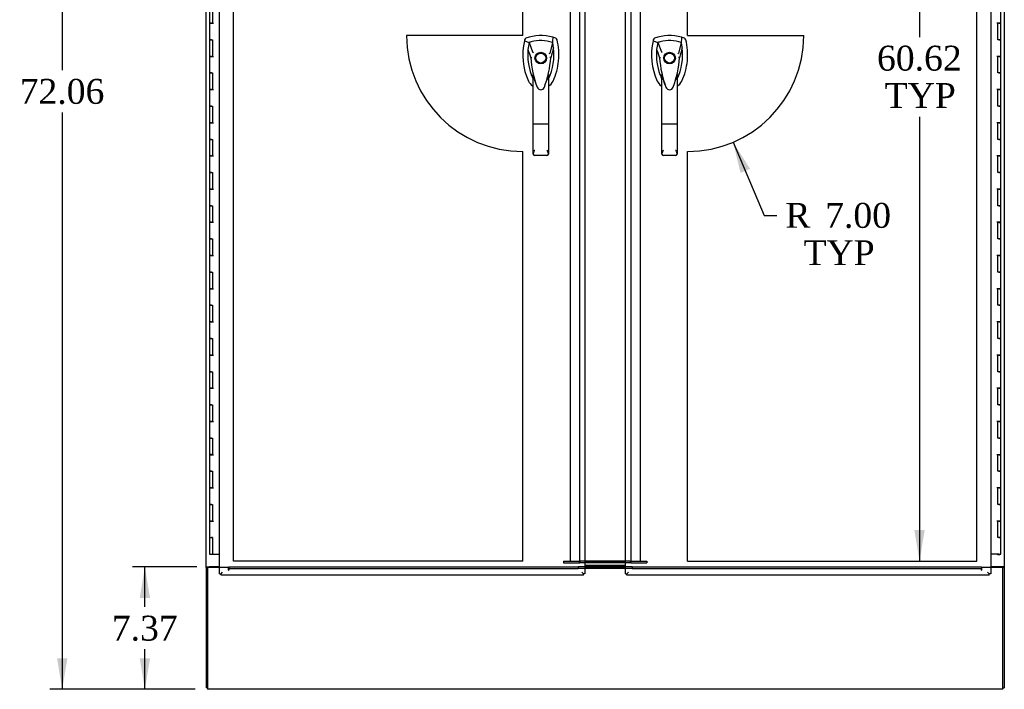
# Model space of a CAD drawing. Header units: inches. Extents: x 1 to 359, y -2 to 239.
# Tile 36 of 82: x 74 to 134, y 81 to 122. Entities that reach past the tile are written whole.
import ezdxf
from ezdxf.enums import TextEntityAlignment as Align
from ezdxf.lldxf.tags import DXFTag

# ---------------------------------------------------------------- set-up
doc = ezdxf.new("R2010")
doc.units = ezdxf.units.IN
doc.header["$MEASUREMENT"] = 0
for name, color, linetype in [('COM54746-60', 7, 'Continuous'), ('COM70098', 7, 'Continuous'), ('COM70739-9', 7, 'Continuous'), ('COM71195-6', 7, 'Continuous'), ('COM71196-6', 7, 'Continuous'), ('COM71299-1', 7, 'Continuous'), ('COM71300-1', 7, 'Continuous'), ('COM71301-1', 7, 'Continuous'), ('Default', 7, 'Continuous'), ('DV1_Default', 7, 'Continuous'), ('GSK87756', 7, 'Continuous'), ('HAN13068', 7, 'Continuous'), ('NTS86070', 7, 'Continuous')]:
    doc.layers.add(name, color=color, linetype=linetype)
doc.styles.add('SEACAD_Times_New_Roman', font='times.ttf')
tags = doc.linetypes.add('HIDDEN2', pattern=[0.1875, 0.125, -0.0625]).pattern_tags.tags
tags[6:7] = [DXFTag(74, 4), DXFTag(75, 0), DXFTag(340, '0'), DXFTag(46, 0.0), DXFTag(50, 0.0), DXFTag(44, 0.0), DXFTag(45, 0.0)]
tags[4:5] = [DXFTag(74, 4), DXFTag(75, 0), DXFTag(340, '0'), DXFTag(46, 0.0), DXFTag(50, 0.0), DXFTag(44, 0.0), DXFTag(45, 0.0)]
tags = doc.linetypes.add('PHANTOM2', pattern=[1.25, 0.625, -0.125, 0.125, -0.125, 0.125, -0.125]).pattern_tags.tags
tags[14:15] = [DXFTag(74, 4), DXFTag(75, 0), DXFTag(340, '0'), DXFTag(46, 0.0), DXFTag(50, 0.0), DXFTag(44, 0.0), DXFTag(45, 0.0)]
tags[12:13] = [DXFTag(74, 4), DXFTag(75, 0), DXFTag(340, '0'), DXFTag(46, 0.0), DXFTag(50, 0.0), DXFTag(44, 0.0), DXFTag(45, 0.0)]
tags[10:11] = [DXFTag(74, 4), DXFTag(75, 0), DXFTag(340, '0'), DXFTag(46, 0.0), DXFTag(50, 0.0), DXFTag(44, 0.0), DXFTag(45, 0.0)]
tags[8:9] = [DXFTag(74, 4), DXFTag(75, 0), DXFTag(340, '0'), DXFTag(46, 0.0), DXFTag(50, 0.0), DXFTag(44, 0.0), DXFTag(45, 0.0)]
tags[6:7] = [DXFTag(74, 4), DXFTag(75, 0), DXFTag(340, '0'), DXFTag(46, 0.0), DXFTag(50, 0.0), DXFTag(44, 0.0), DXFTag(45, 0.0)]
tags[4:5] = [DXFTag(74, 4), DXFTag(75, 0), DXFTag(340, '0'), DXFTag(46, 0.0), DXFTag(50, 0.0), DXFTag(44, 0.0), DXFTag(45, 0.0)]
doc.dimstyles.new('HAMMOND_(STH_-_300x200)', dxfattribs={"dimtxt": 1.5, "dimasz": 1.875, "dimexe": 0.75, "dimexo": 0.75, "dimgap": 0.375, "dimtad": 0, "dimtih": 1, "dimtoh": 1, "dimzin": 0, "dimdsep": 46, "dimtxsty": 'SEACAD_Times_New_Roman', "dimblk1": '_SE_FILLED', "dimblk2": '_SE_FILLED', "dimsah": 1, "dimcen": 0.75, "dimadec": 0, "dimazin": 0, "dimtfac": 0.8, "dimtofl": 0, "dimtmove": 0, "dimatfit": 3, "dimfxl": 1, "dimtolj": 1, "dimtzin": 0, "dimarcsym": 0})

# ---------------------------------------------------------------- blocks, each defined once
blk = doc.blocks.new('SE')
at = {"layer": 'COM54746-60', "color": 7, "linetype": 'Continuous'}
for p, q in [((85.796, 122.382), (85.796, 121.382)), ((85.981, 122.382), (85.981, 121.383)), ((133.436, 121.381), (133.436, 122.382)), ((85.913, 121.383), (85.796, 121.383)), ((85.796, 121.383), (85.796, 120.382)), ((85.796, 121.382), (86.03, 121.382)), ((85.913, 121.383), (85.981, 121.383)), ((133.436, 121.382), (133.202, 121.382)), ((133.319, 121.381), (133.252, 121.381)), ((133.252, 120.382), (133.252, 121.381)), ((133.319, 121.381), (133.436, 121.381)), ((133.436, 120.382), (133.436, 121.382)), ((85.913, 120.382), (85.796, 120.382)), ((85.796, 120.382), (85.913, 120.382)), ((85.796, 120.382), (85.796, 119.382)), ((85.913, 120.382), (85.981, 120.382)), ((85.981, 120.382), (85.981, 119.383)), ((133.319, 120.382), (133.252, 120.382)), ((133.319, 120.382), (133.436, 120.382)), ((133.436, 120.382), (133.319, 120.382)), ((133.436, 119.381), (133.436, 120.382)), ((85.913, 119.383), (85.796, 119.383)), ((85.796, 119.383), (85.796, 118.382)), ((85.796, 119.382), (86.03, 119.382)), ((85.913, 119.383), (85.981, 119.383)), ((133.436, 119.382), (133.202, 119.382)), ((133.319, 119.381), (133.252, 119.381)), ((133.252, 118.382), (133.252, 119.381)), ((133.319, 119.381), (133.436, 119.381)), ((133.436, 118.382), (133.436, 119.382)), ((85.913, 118.382), (85.796, 118.382)), ((85.796, 118.382), (85.913, 118.382)), ((85.796, 118.382), (85.796, 117.382)), ((85.913, 118.382), (85.981, 118.382)), ((85.981, 118.382), (85.981, 117.383)), ((133.319, 118.382), (133.252, 118.382)), ((133.319, 118.382), (133.436, 118.382)), ((133.436, 118.382), (133.319, 118.382)), ((133.436, 117.381), (133.436, 118.382)), ((85.913, 117.383), (85.796, 117.383)), ((85.796, 117.383), (85.796, 116.382)), ((85.796, 117.382), (86.03, 117.382)), ((85.913, 117.383), (85.981, 117.383)), ((133.436, 117.382), (133.202, 117.382)), ((133.319, 117.381), (133.252, 117.381)), ((133.252, 116.382), (133.252, 117.381)), ((133.319, 117.381), (133.436, 117.381)), ((133.436, 116.382), (133.436, 117.382)), ((85.913, 116.382), (85.796, 116.382)), ((85.796, 116.382), (85.913, 116.382)), ((85.796, 116.382), (85.796, 115.382)), ((85.913, 116.382), (85.981, 116.382)), ((85.981, 116.382), (85.981, 115.383)), ((133.319, 116.382), (133.252, 116.382)), ((133.319, 116.382), (133.436, 116.382)), ((133.436, 116.382), (133.319, 116.382)), ((133.436, 115.381), (133.436, 116.382)), ((85.913, 115.383), (85.796, 115.383)), ((85.796, 115.383), (85.796, 114.382)), ((85.796, 115.382), (86.03, 115.382)), ((85.913, 115.383), (85.981, 115.383)), ((133.436, 115.382), (133.202, 115.382)), ((133.319, 115.381), (133.252, 115.381)), ((133.252, 114.382), (133.252, 115.381)), ((133.319, 115.381), (133.436, 115.381)), ((133.436, 114.382), (133.436, 115.382)), ((85.913, 114.382), (85.796, 114.382)), ((85.796, 114.382), (85.913, 114.382)), ((85.796, 114.382), (85.796, 113.382)), ((85.913, 114.382), (85.981, 114.382)), ((85.981, 114.382), (85.981, 113.383)), ((133.319, 114.382), (133.252, 114.382)), ((133.319, 114.382), (133.436, 114.382)), ((133.436, 114.382), (133.319, 114.382)), ((133.436, 113.381), (133.436, 114.382)), ((85.913, 113.383), (85.796, 113.383)), ((85.796, 113.383), (85.796, 112.382)), ((85.796, 113.382), (86.03, 113.382)), ((85.913, 113.383), (85.981, 113.383)), ((133.436, 113.382), (133.202, 113.382)), ((133.319, 113.381), (133.252, 113.381)), ((133.252, 112.382), (133.252, 113.381)), ((133.319, 113.381), (133.436, 113.381)), ((133.436, 112.382), (133.436, 113.382)), ((85.913, 112.382), (85.796, 112.382)), ((85.796, 112.382), (85.913, 112.382)), ((85.796, 112.382), (85.796, 111.382)), ((85.913, 112.382), (85.981, 112.382)), ((85.981, 112.382), (85.981, 111.383)), ((133.319, 112.382), (133.252, 112.382)), ((133.319, 112.382), (133.436, 112.382)), ((133.436, 112.382), (133.319, 112.382)), ((133.436, 111.381), (133.436, 112.382)), ((85.913, 111.383), (85.796, 111.383)), ((85.796, 111.383), (85.796, 110.382)), ((85.796, 111.382), (86.03, 111.382)), ((85.913, 111.383), (85.981, 111.383)), ((133.436, 111.382), (133.202, 111.382)), ((133.319, 111.381), (133.252, 111.381)), ((133.252, 110.382), (133.252, 111.381)), ((133.319, 111.381), (133.436, 111.381)), ((133.436, 110.382), (133.436, 111.382)), ((85.913, 110.382), (85.796, 110.382)), ((85.796, 110.382), (85.913, 110.382)), ((85.796, 110.382), (85.796, 109.382)), ((85.913, 110.382), (85.981, 110.382)), ((85.981, 110.382), (85.981, 109.383)), ((133.319, 110.382), (133.252, 110.382)), ((133.319, 110.382), (133.436, 110.382)), ((133.436, 110.382), (133.319, 110.382)), ((133.436, 109.381), (133.436, 110.382)), ((85.913, 109.383), (85.796, 109.383)), ((85.796, 109.383), (85.796, 108.382)), ((85.796, 109.382), (86.03, 109.382)), ((85.913, 109.383), (85.981, 109.383)), ((133.436, 109.382), (133.202, 109.382)), ((133.319, 109.381), (133.252, 109.381)), ((133.252, 108.382), (133.252, 109.381)), ((133.319, 109.381), (133.436, 109.381)), ((133.436, 108.382), (133.436, 109.382)), ((85.913, 108.382), (85.796, 108.382)), ((85.796, 108.382), (85.913, 108.382)), ((85.796, 108.382), (85.796, 107.382)), ((85.913, 108.382), (85.981, 108.382)), ((85.981, 108.382), (85.981, 107.383)), ((133.319, 108.382), (133.252, 108.382)), ((133.319, 108.382), (133.436, 108.382)), ((133.436, 108.382), (133.319, 108.382)), ((133.436, 107.381), (133.436, 108.382)), ((85.913, 107.383), (85.796, 107.383)), ((85.796, 107.383), (85.796, 106.382)), ((85.796, 107.382), (86.03, 107.382)), ((85.913, 107.383), (85.981, 107.383)), ((133.436, 107.382), (133.202, 107.382)), ((133.319, 107.381), (133.252, 107.381)), ((133.252, 106.382), (133.252, 107.381)), ((133.319, 107.381), (133.436, 107.381)), ((133.436, 106.382), (133.436, 107.382)), ((85.913, 106.382), (85.796, 106.382)), ((85.796, 106.382), (85.913, 106.382)), ((85.796, 106.382), (85.796, 105.382)), ((85.913, 106.382), (85.981, 106.382)), ((85.981, 106.382), (85.981, 105.383)), ((133.319, 106.382), (133.252, 106.382)), ((133.319, 106.382), (133.436, 106.382)), ((133.436, 106.382), (133.319, 106.382)), ((133.436, 105.381), (133.436, 106.382)), ((85.913, 105.383), (85.796, 105.383)), ((85.796, 105.383), (85.796, 104.382)), ((85.796, 105.382), (86.03, 105.382)), ((85.913, 105.383), (85.981, 105.383)), ((133.436, 105.382), (133.202, 105.382)), ((133.319, 105.381), (133.252, 105.381)), ((133.252, 104.382), (133.252, 105.381)), ((133.319, 105.381), (133.436, 105.381)), ((133.436, 104.382), (133.436, 105.382)), ((85.913, 104.382), (85.796, 104.382)), ((85.796, 104.382), (85.913, 104.382)), ((85.796, 104.382), (85.796, 103.382)), ((85.913, 104.382), (85.981, 104.382)), ((85.981, 104.382), (85.981, 103.383)), ((133.319, 104.382), (133.252, 104.382)), ((133.319, 104.382), (133.436, 104.382)), ((133.436, 104.382), (133.319, 104.382)), ((133.436, 103.381), (133.436, 104.382)), ((85.913, 103.383), (85.796, 103.383)), ((85.796, 103.383), (85.796, 102.382)), ((85.796, 103.382), (86.03, 103.382)), ((85.913, 103.383), (85.981, 103.383)), ((133.436, 103.382), (133.202, 103.382)), ((133.319, 103.381), (133.252, 103.381)), ((133.252, 102.382), (133.252, 103.381)), ((133.319, 103.381), (133.436, 103.381)), ((133.436, 102.382), (133.436, 103.382)), ((85.913, 102.382), (85.796, 102.382)), ((85.796, 102.382), (85.913, 102.382)), ((85.796, 102.382), (85.796, 101.382)), ((85.913, 102.382), (85.981, 102.382)), ((85.981, 102.382), (85.981, 101.383)), ((133.319, 102.382), (133.252, 102.382)), ((133.319, 102.382), (133.436, 102.382)), ((133.436, 102.382), (133.319, 102.382)), ((133.436, 101.381), (133.436, 102.382)), ((85.913, 101.383), (85.796, 101.383)), ((85.796, 101.383), (85.796, 100.382)), ((85.796, 101.382), (86.03, 101.382)), ((85.913, 101.383), (85.981, 101.383)), ((133.436, 101.382), (133.202, 101.382)), ((133.319, 101.381), (133.252, 101.381)), ((133.252, 100.382), (133.252, 101.381)), ((133.319, 101.381), (133.436, 101.381)), ((133.436, 100.382), (133.436, 101.382)), ((85.913, 100.382), (85.796, 100.382)), ((85.796, 100.382), (85.913, 100.382)), ((85.796, 100.382), (85.796, 99.382)), ((85.913, 100.382), (85.981, 100.382)), ((85.981, 100.382), (85.981, 99.383)), ((133.319, 100.382), (133.252, 100.382)), ((133.319, 100.382), (133.436, 100.382)), ((133.436, 100.382), (133.319, 100.382)), ((133.436, 99.381), (133.436, 100.382)), ((85.913, 99.383), (85.796, 99.383)), ((85.796, 99.383), (85.796, 98.382)), ((85.796, 99.382), (86.03, 99.382)), ((85.913, 99.383), (85.981, 99.383)), ((133.436, 99.382), (133.202, 99.382)), ((133.319, 99.381), (133.252, 99.381)), ((133.252, 98.382), (133.252, 99.381)), ((133.319, 99.381), (133.436, 99.381)), ((133.436, 98.382), (133.436, 99.382)), ((85.913, 98.382), (85.796, 98.382)), ((85.796, 98.382), (85.913, 98.382)), ((85.796, 98.382), (85.796, 97.382)), ((85.913, 98.382), (85.981, 98.382)), ((85.981, 98.382), (85.981, 97.383)), ((133.319, 98.382), (133.252, 98.382)), ((133.319, 98.382), (133.436, 98.382)), ((133.436, 98.382), (133.319, 98.382)), ((133.436, 97.381), (133.436, 98.382)), ((85.913, 97.383), (85.796, 97.383)), ((85.796, 97.383), (85.796, 96.382)), ((85.796, 97.382), (86.03, 97.382)), ((85.913, 97.383), (85.981, 97.383)), ((133.436, 97.382), (133.202, 97.382)), ((133.319, 97.381), (133.252, 97.381)), ((133.252, 96.382), (133.252, 97.381)), ((133.319, 97.381), (133.436, 97.381)), ((133.436, 96.382), (133.436, 97.382)), ((85.913, 96.382), (85.796, 96.382)), ((85.796, 96.382), (85.913, 96.382)), ((85.796, 96.382), (85.796, 95.382)), ((85.913, 96.382), (85.981, 96.382)), ((85.981, 96.382), (85.981, 95.383)), ((133.319, 96.382), (133.252, 96.382)), ((133.319, 96.382), (133.436, 96.382)), ((133.436, 96.382), (133.319, 96.382)), ((133.436, 95.381), (133.436, 96.382)), ((85.913, 95.383), (85.796, 95.383)), ((85.796, 95.383), (85.796, 94.382)), ((85.796, 95.382), (86.03, 95.382)), ((85.913, 95.383), (85.981, 95.383)), ((133.436, 95.382), (133.202, 95.382)), ((133.319, 95.381), (133.252, 95.381)), ((133.252, 94.382), (133.252, 95.381)), ((133.319, 95.381), (133.436, 95.381)), ((133.436, 94.382), (133.436, 95.382)), ((85.913, 94.382), (85.796, 94.382)), ((85.796, 94.382), (85.913, 94.382)), ((85.796, 94.382), (85.796, 93.382)), ((85.913, 94.382), (85.981, 94.382)), ((85.981, 94.382), (85.981, 93.383)), ((133.319, 94.382), (133.252, 94.382)), ((133.319, 94.382), (133.436, 94.382)), ((133.436, 94.382), (133.319, 94.382)), ((133.436, 93.381), (133.436, 94.382)), ((85.913, 93.383), (85.796, 93.383)), ((85.796, 93.383), (85.796, 92.382)), ((85.796, 93.382), (86.03, 93.382)), ((85.913, 93.383), (85.981, 93.383)), ((133.436, 93.382), (133.202, 93.382)), ((133.319, 93.381), (133.252, 93.381)), ((133.252, 92.382), (133.252, 93.381)), ((133.319, 93.381), (133.436, 93.381)), ((133.436, 92.382), (133.436, 93.382)), ((85.913, 92.382), (85.796, 92.382)), ((85.796, 92.382), (85.913, 92.382)), ((85.796, 92.382), (85.796, 91.382)), ((85.913, 92.382), (85.981, 92.382)), ((85.981, 92.382), (85.981, 91.383)), ((133.319, 92.382), (133.252, 92.382)), ((133.319, 92.382), (133.436, 92.382)), ((133.436, 92.382), (133.319, 92.382)), ((133.436, 91.381), (133.436, 92.382)), ((85.913, 91.383), (85.796, 91.383)), ((85.796, 91.383), (85.796, 90.382)), ((85.796, 91.382), (86.03, 91.382)), ((85.913, 91.383), (85.981, 91.383)), ((133.436, 91.382), (133.202, 91.382)), ((133.252, 90.382), (133.252, 91.381)), ((133.319, 91.381), (133.252, 91.381)), ((133.319, 91.381), (133.436, 91.381)), ((133.436, 90.382), (133.436, 91.382)), ((85.796, 90.382), (85.913, 90.382)), ((85.796, 90.382), (85.981, 90.382)), ((85.796, 90.382), (85.796, 89.382)), ((85.863, 90.382), (85.863, 90.382)), ((85.981, 90.382), (85.913, 90.382)), ((85.963, 90.382), (85.963, 90.382)), ((85.981, 90.382), (85.981, 89.382)), ((133.319, 90.382), (133.252, 90.382)), ((133.319, 90.382), (133.436, 90.382)), ((133.436, 90.382), (133.319, 90.382)), ((133.436, 89.382), (133.436, 90.382)), ((85.796, 89.382), (85.981, 89.382)), ((85.981, 89.382), (86.398, 89.382)), ((133.319, 89.382), (132.834, 89.382)), ((133.257, 89.347), (133.257, 89.373)), ((133.257, 89.373), (133.307, 89.373)), ((133.307, 89.347), (133.257, 89.347)), ((133.269, 89.382), (133.269, 89.373)), ((133.332, 89.373), (133.307, 89.373)), ((133.332, 89.347), (133.307, 89.347)), ((133.319, 89.382), (133.436, 89.382)), ((133.332, 89.373), (133.382, 89.373)), ((133.382, 89.347), (133.332, 89.347)), ((133.369, 89.373), (133.369, 89.382)), ((133.382, 89.373), (133.382, 89.347))]:
    blk.add_line(p, q, dxfattribs=at)
at = {"layer": 'COM70098', "color": 7, "linetype": 'HIDDEN2'}
for p, q in [((107.116, 88.963), (108.079, 88.963)), ((107.116, 88.963), (107.116, 88.868)), ((108.079, 88.868), (108.079, 88.963)), ((108.079, 88.963), (108.139, 88.963)), ((108.398, 88.963), (108.139, 88.963)), ((111.093, 88.963), (110.834, 88.963)), ((111.093, 88.963), (111.153, 88.963)), ((111.153, 88.963), (112.116, 88.963)), ((111.153, 88.868), (111.153, 88.963)), ((112.116, 88.963), (112.116, 88.868)), ((107.116, 88.868), (108.079, 88.868)), ((108.139, 88.868), (108.079, 88.868)), ((108.398, 88.868), (108.139, 88.868)), ((111.093, 88.868), (110.834, 88.868)), ((111.153, 88.868), (111.093, 88.868)), ((111.153, 88.868), (112.116, 88.868))]:
    blk.add_line(p, q, dxfattribs=at)
at = {"layer": 'COM70098', "color": 7, "linetype": 'Continuous'}
for p, q in [((110.834, 88.963), (108.398, 88.963)), ((110.834, 88.868), (108.398, 88.868)), ((108.398, 88.713), (110.834, 88.713)), ((108.398, 88.618), (110.834, 88.618))]:
    blk.add_line(p, q, dxfattribs=at)
at = {"layer": 'COM70739-9', "color": 7, "linetype": 'HIDDEN2'}
for p, q in [((107.512, 149.583), (107.512, 88.963)), ((108.079, 149.583), (108.079, 88.963)), ((111.153, 149.583), (111.153, 88.963)), ((111.72, 149.583), (111.72, 88.963)), ((107.697, 88.963), (108.079, 88.963)), ((111.153, 88.963), (111.535, 88.963))]:
    blk.add_line(p, q, dxfattribs=at)
at = {"layer": 'COM71195-6', "color": 7, "linetype": 'Continuous'}
for p, q in [((86.398, 88.211), (86.398, 150.553)), ((108.398, 150.553), (108.398, 88.211)), ((86.398, 88.211), (86.493, 88.211)), ((86.493, 88.211), (86.588, 88.306)), ((86.493, 88.211), (86.588, 88.306)), ((86.493, 88.116), (86.493, 88.211)), ((108.303, 88.116), (86.493, 88.116)), ((108.303, 88.211), (108.208, 88.306)), ((108.303, 88.211), (108.208, 88.306)), ((108.303, 88.116), (108.303, 88.211)), ((108.398, 88.211), (108.303, 88.211))]:
    blk.add_line(p, q, dxfattribs=at)
at = {"layer": 'COM71196-6', "color": 7, "linetype": 'Continuous'}
for p, q in [((110.834, 88.211), (110.834, 150.553)), ((132.834, 150.553), (132.834, 88.211)), ((110.834, 88.211), (110.929, 88.211)), ((110.929, 88.211), (111.024, 88.306)), ((110.929, 88.211), (111.024, 88.306)), ((110.929, 88.116), (110.929, 88.211)), ((132.739, 88.116), (110.929, 88.116)), ((132.739, 88.211), (132.644, 88.306)), ((132.739, 88.211), (132.644, 88.306)), ((132.739, 88.116), (132.739, 88.211)), ((132.834, 88.211), (132.739, 88.211))]:
    blk.add_line(p, q, dxfattribs=at)
at = {"layer": 'COM71299-1', "color": 7, "linetype": 'Continuous'}
for p, q in [((85.681, 88.588), (85.681, 81.433)), ((86.398, 88.588), (85.681, 88.588)), ((110.834, 88.614), (108.398, 88.614)), ((110.834, 88.521), (108.398, 88.521)), ((133.551, 88.588), (132.834, 88.588)), ((133.551, 81.433), (133.551, 88.588)), ((85.681, 81.433), (85.681, 81.243)), ((133.551, 81.243), (85.681, 81.243)), ((133.551, 81.243), (133.551, 81.433))]:
    blk.add_line(p, q, dxfattribs=at)
at = {"layer": 'COM71299-1', "color": 7, "linetype": 'HIDDEN2'}
for p, q in [((86.931, 88.588), (86.398, 88.588)), ((86.931, 88.428), (86.931, 88.588)), ((86.961, 88.618), (86.961, 88.523)), ((86.961, 88.618), (107.999, 88.618)), ((86.961, 88.523), (107.999, 88.523)), ((86.961, 88.523), (86.961, 88.428)), ((107.999, 88.618), (107.999, 88.523)), ((108.398, 88.614), (107.999, 88.614)), ((107.999, 88.521), (107.999, 88.523)), ((108.398, 88.521), (107.999, 88.521)), ((111.233, 88.614), (110.834, 88.614)), ((111.233, 88.521), (110.834, 88.521)), ((111.233, 88.618), (111.233, 88.523)), ((111.233, 88.618), (132.271, 88.618)), ((111.233, 88.523), (132.271, 88.523)), ((111.233, 88.523), (111.233, 88.521)), ((132.271, 88.618), (132.271, 88.523)), ((132.271, 88.428), (132.271, 88.523)), ((132.301, 88.428), (132.301, 88.588)), ((132.834, 88.588), (132.301, 88.588))]:
    blk.add_line(p, q, dxfattribs=at)
for centre in [(86.946, 88.428), (132.286, 88.428)]:
    blk.add_arc(centre, 0.015, 180, 0, dxfattribs=at)
at = {"layer": 'COM71300-1', "color": 7, "linetype": 'Continuous'}
for p, q in [((85.586, 88.615), (85.586, 149.93)), ((85.586, 88.585), (85.586, 88.615)), ((85.586, 88.615), (85.776, 88.615)), ((85.586, 88.585), (85.586, 81.335)), ((85.681, 88.585), (85.586, 88.585)), ((85.681, 88.588), (85.681, 88.615)), ((86.398, 88.615), (85.776, 88.615)), ((85.681, 81.335), (85.586, 81.335))]:
    blk.add_line(p, q, dxfattribs=at)
at = {"layer": 'COM71301-1', "color": 7, "linetype": 'Continuous'}
for p, q in [((133.646, 149.928), (133.646, 88.618)), ((133.456, 88.618), (132.834, 88.618)), ((133.646, 88.618), (133.456, 88.618)), ((133.551, 88.618), (133.551, 88.588)), ((133.551, 88.588), (133.646, 88.588)), ((133.646, 88.618), (133.646, 88.588)), ((133.646, 88.588), (133.646, 81.338)), ((133.551, 81.338), (133.646, 81.338))]:
    blk.add_line(p, q, dxfattribs=at)
at = {"layer": 'DV1_Default', "color": 7, "linetype": 'PHANTOM2'}
for p, q in [((87.231, 88.963), (87.231, 149.583)), ((104.652, 120.632), (104.652, 149.583)), ((114.581, 120.632), (114.581, 149.583)), ((132.002, 88.963), (132.002, 149.583)), ((104.652, 120.632), (97.652, 120.632)), ((114.581, 120.632), (121.581, 120.632)), ((104.652, 88.963), (104.652, 113.652)), ((114.581, 88.963), (114.581, 113.652)), ((104.652, 88.963), (87.231, 88.963)), ((114.581, 88.963), (132.002, 88.963))]:
    blk.add_line(p, q, dxfattribs=at)
for centre, start, end in [((104.652, 120.652), 180.16574, 270), ((114.581, 120.652), 270, 359.83426)]:
    blk.add_arc(centre, 7, start, end, dxfattribs=at)
at = {"layer": 'GSK87756', "color": 7, "linetype": 'Continuous'}
for p, q in [((110.834, 88.884), (108.398, 88.884)), ((110.834, 88.696), (108.398, 88.696))]:
    blk.add_line(p, q, dxfattribs=at)
at = {"layer": 'HAN13068', "color": 7, "linetype": 'Continuous'}
for p, q in [((104.765, 120.384), (104.751, 120.325)), ((106.64, 120.471), (106.46, 120.53)), ((112.515, 120.384), (112.501, 120.325)), ((114.39, 120.471), (114.21, 120.53)), ((104.751, 120.325), (105.034, 120.22)), ((105.034, 120.22), (105.25, 119.648)), ((106.449, 120.22), (106.285, 119.564)), ((112.501, 120.325), (112.784, 120.22)), ((112.784, 120.22), (113, 119.648)), ((114.199, 120.22), (114.035, 119.564)), ((105.136, 119.299), (105.136, 119.298)), ((105.25, 119.648), (105.295, 119.614)), ((106.347, 119.302), (106.347, 119.303)), ((112.886, 119.299), (112.886, 119.298)), ((113, 119.648), (113.045, 119.614)), ((114.097, 119.302), (114.097, 119.303)), ((105.286, 115.305), (105.286, 118.283)), ((106.196, 118.282), (106.196, 115.305)), ((106.196, 118.002), (106.221, 118.049)), ((113.036, 115.305), (113.036, 118.283)), ((113.946, 118.282), (113.946, 115.305)), ((113.946, 118.002), (113.971, 118.049)), ((105.48, 117.642), (105.484, 117.634)), ((113.23, 117.642), (113.234, 117.634)), ((105.286, 113.497), (105.286, 115.305)), ((106.106, 115.299), (105.376, 115.299)), ((106.196, 115.305), (106.196, 113.497)), ((113.036, 113.497), (113.036, 115.305)), ((113.856, 115.299), (113.126, 115.299)), ((113.946, 115.305), (113.946, 113.497)), ((106.106, 113.407), (105.376, 113.407)), ((113.856, 113.407), (113.126, 113.407))]:
    blk.add_line(p, q, dxfattribs=at)
for centre, radius in [((105.741, 119.282), 0.35), ((105.741, 119.282), 0.3), ((113.491, 119.282), 0.35), ((113.491, 119.282), 0.3)]:
    blk.add_circle(centre, radius, dxfattribs=at)
for centre, radius, start, end in [((105.741, 118.047), 2.585, 73.85893, 110.34924), ((113.491, 118.047), 2.585, 73.85893, 110.34924), ((108.373, 119.472), 3.721, 166.75318, 205.10266), ((108.373, 119.472), 3.421, 174.70184, 200.20775), ((108.373, 119.472), 3.421, 167.3846, 174.70184), ((105.741, 118.047), 2.285, 106.83853, 108.03431), ((105.741, 118.047), 2.285, 104.45028, 106.83853), ((105.741, 118.047), 2.285, 71.96569, 104.45028), ((103.11, 119.472), 3.421, 334.89734, 7.2824), ((103.11, 119.472), 3.421, 10.11379, 12.6154), ((103.11, 119.472), 3.421, 8.519, 10.11379), ((103.11, 119.472), 3.421, 7.2824, 8.519), ((116.123, 119.472), 3.721, 166.75318, 205.10266), ((116.123, 119.472), 3.421, 174.70184, 200.20775), ((116.123, 119.472), 3.421, 167.3846, 174.70184), ((113.491, 118.047), 2.285, 106.83853, 108.03431), ((113.491, 118.047), 2.285, 104.45028, 106.83853), ((113.491, 118.047), 2.285, 71.96569, 104.45028), ((110.86, 119.472), 3.421, 334.89734, 7.2824), ((110.86, 119.472), 3.421, 10.11379, 12.6154), ((110.86, 119.472), 3.421, 8.519, 10.11379), ((110.86, 119.472), 3.421, 7.2824, 8.519), ((105.225, 117.951), 1.35, 91.23359, 93.76963), ((111.984, 119.868), 6.872, 184.75423, 199.9908), ((99.304, 119.898), 7.068, 340.3478, 355.1696), ((119.105, 92.855), 29.627, 115.64179, 115.75394), ((106.282, 118.514), 0.791, 85.30773, 89.6394), ((112.975, 117.951), 1.35, 91.23359, 93.76963), ((119.734, 119.868), 6.872, 184.75423, 199.9908), ((107.054, 119.898), 7.068, 340.3478, 355.1696), ((126.855, 92.855), 29.627, 115.64179, 115.75394), ((114.032, 118.514), 0.791, 85.30773, 89.6394), ((108.373, 119.472), 3.421, 200.20775, 205.10266), ((105.682, 118.212), 0.45, 205.10266, 208.42246), ((103.757, 117.677), 1.646, 10.27719, 21.64676), ((105.801, 118.212), 0.45, 331.57754, 334.89734), ((116.123, 119.472), 3.421, 200.20775, 205.10266), ((113.432, 118.212), 0.45, 205.10266, 208.42246), ((111.507, 117.677), 1.646, 10.27719, 21.64676), ((113.551, 118.212), 0.45, 331.57754, 334.89734), ((105.682, 118.212), 0.75, 233.47883, 238.15135), ((105.743, 117.608), 0.234, 202.28022, 338.21669), ((105.801, 118.212), 0.75, 301.84865, 334.89734), ((113.432, 118.212), 0.75, 233.47883, 238.15135), ((113.493, 117.608), 0.234, 202.28022, 338.21669), ((113.551, 118.212), 0.75, 301.84865, 334.89734), ((105.377, 113.497), 0.0903, 180.00172, 181.11543), ((105.376, 113.497), 0.09, 181.11716, 270), ((106.106, 113.497), 0.09, 270, 358.88284), ((106.106, 113.497), 0.0903, 358.88457, 359.99828), ((113.127, 113.497), 0.0903, 180.00172, 181.11543), ((113.126, 113.497), 0.09, 181.11716, 270), ((113.856, 113.497), 0.09, 270, 358.88284), ((113.856, 113.497), 0.0903, 358.88457, 359.99828)]:
    blk.add_arc(centre, radius, start, end, dxfattribs=at)
for points in [[(104.843, 120.471), (104.805, 120.457), (104.775, 120.423), (104.765, 120.384)], [(106.46, 120.53), (106.456, 120.427), (106.452, 120.323), (106.449, 120.22)], [(106.718, 120.384), (106.708, 120.423), (106.678, 120.457), (106.64, 120.471)], [(112.593, 120.471), (112.555, 120.457), (112.525, 120.423), (112.515, 120.384)], [(114.21, 120.53), (114.206, 120.427), (114.202, 120.323), (114.199, 120.22)], [(114.468, 120.384), (114.458, 120.423), (114.428, 120.457), (114.39, 120.471)], [(104.966, 119.788), (105.023, 119.625), (105.079, 119.462), (105.136, 119.299)], [(106.504, 119.906), (106.451, 119.705), (106.399, 119.504), (106.347, 119.303)], [(112.716, 119.788), (112.773, 119.625), (112.829, 119.462), (112.886, 119.299)], [(114.254, 119.906), (114.201, 119.705), (114.149, 119.504), (114.097, 119.303)], [(105.003, 117.894), (105.056, 117.782), (105.136, 117.683), (105.236, 117.609)], [(112.753, 117.894), (112.806, 117.782), (112.886, 117.683), (112.986, 117.609)]]:
    blk.add_open_spline(points, degree=3, dxfattribs=at)
for points, knots in [([(106.48, 117.894), (106.66, 118.279), (106.774, 118.695), (106.855, 119.542), (106.822, 119.972), (106.718, 120.384)], [0, 0, 0, 0, 0.5, 0.5, 1, 1, 1, 1]), ([(114.23, 117.894), (114.41, 118.279), (114.524, 118.695), (114.605, 119.542), (114.572, 119.972), (114.468, 120.384)], [0, 0, 0, 0, 0.5, 0.5, 1, 1, 1, 1]), ([(105.481, 117.642), (105.466, 117.683), (105.451, 117.725), (105.416, 117.835), (105.396, 117.903), (105.376, 117.971)], [0.770336, 0.770336, 0.770336, 0.770336, 0.8588735, 0.8588735, 1, 1, 1, 1]), ([(106.106, 117.97), (106.123, 118.027), (106.139, 118.084), (106.162, 118.17), (106.17, 118.198), (106.181, 118.239), (106.185, 118.253), (106.19, 118.271), (106.192, 118.276), (106.195, 118.284), (106.196, 118.285), (106.196, 118.282)], [0, 0, 0, 0, 0.5, 0.5, 0.75, 0.75, 0.875, 0.875, 0.9375, 0.9375, 1, 1, 1, 1]), ([(113.231, 117.642), (113.216, 117.683), (113.201, 117.725), (113.166, 117.835), (113.146, 117.903), (113.126, 117.971)], [0.770336, 0.770336, 0.770336, 0.770336, 0.8588735, 0.8588735, 1, 1, 1, 1]), ([(113.856, 117.97), (113.873, 118.027), (113.889, 118.084), (113.912, 118.17), (113.92, 118.198), (113.931, 118.239), (113.935, 118.253), (113.94, 118.271), (113.942, 118.276), (113.945, 118.284), (113.946, 118.285), (113.946, 118.282)], [0, 0, 0, 0, 0.5, 0.5, 0.75, 0.75, 0.875, 0.875, 0.9375, 0.9375, 1, 1, 1, 1]), ([(105.376, 115.299), (105.37, 115.299), (105.365, 115.299), (105.353, 115.299), (105.347, 115.299), (105.336, 115.3), (105.331, 115.3), (105.322, 115.3), (105.317, 115.301), (105.304, 115.301), (105.298, 115.302), (105.291, 115.303), (105.289, 115.303), (105.287, 115.304), (105.286, 115.305), (105.286, 115.305)], [0, 0, 0, 0, 0.125, 0.125, 0.25, 0.25, 0.375, 0.375, 0.5, 0.5, 0.75, 0.75, 0.875, 0.875, 1, 1, 1, 1]), ([(106.196, 115.305), (106.196, 115.305), (106.196, 115.304), (106.194, 115.303), (106.192, 115.303), (106.185, 115.302), (106.178, 115.301), (106.166, 115.301), (106.161, 115.3), (106.152, 115.3), (106.146, 115.3), (106.135, 115.299), (106.13, 115.299), (106.118, 115.299), (106.112, 115.299), (106.106, 115.299)], [0, 0, 0, 0, 0.125, 0.125, 0.25, 0.25, 0.5, 0.5, 0.625, 0.625, 0.75, 0.75, 0.875, 0.875, 1, 1, 1, 1]), ([(113.126, 115.299), (113.12, 115.299), (113.115, 115.299), (113.103, 115.299), (113.097, 115.299), (113.086, 115.3), (113.081, 115.3), (113.072, 115.3), (113.067, 115.301), (113.054, 115.301), (113.048, 115.302), (113.041, 115.303), (113.039, 115.303), (113.037, 115.304), (113.036, 115.305), (113.036, 115.305)], [0, 0, 0, 0, 0.125, 0.125, 0.25, 0.25, 0.375, 0.375, 0.5, 0.5, 0.75, 0.75, 0.875, 0.875, 1, 1, 1, 1]), ([(113.946, 115.305), (113.946, 115.305), (113.946, 115.304), (113.944, 115.303), (113.942, 115.303), (113.935, 115.302), (113.928, 115.301), (113.916, 115.301), (113.911, 115.3), (113.902, 115.3), (113.896, 115.3), (113.885, 115.299), (113.88, 115.299), (113.868, 115.299), (113.862, 115.299), (113.856, 115.299)], [0, 0, 0, 0, 0.125, 0.125, 0.25, 0.25, 0.5, 0.5, 0.625, 0.625, 0.75, 0.75, 0.875, 0.875, 1, 1, 1, 1]), ([(105.286, 113.495), (105.287, 113.511), (105.291, 113.528), (105.299, 113.556), (105.303, 113.565), (105.31, 113.585), (105.314, 113.595), (105.327, 113.625), (105.336, 113.647), (105.351, 113.68), (105.356, 113.692), (105.366, 113.715), (105.371, 113.726), (105.376, 113.738)], [0, 0, 0, 0, 0.25, 0.25, 0.375, 0.375, 0.5, 0.5, 0.75, 0.75, 0.875, 0.875, 1, 1, 1, 1]), ([(106.106, 113.738), (106.112, 113.726), (106.117, 113.715), (106.127, 113.692), (106.132, 113.68), (106.147, 113.647), (106.156, 113.625), (106.169, 113.595), (106.173, 113.585), (106.18, 113.565), (106.184, 113.556), (106.192, 113.528), (106.196, 113.511), (106.196, 113.495)], [0, 0, 0, 0, 0.125, 0.125, 0.25, 0.25, 0.5, 0.5, 0.625, 0.625, 0.75, 0.75, 1, 1, 1, 1]), ([(113.036, 113.495), (113.037, 113.511), (113.041, 113.528), (113.049, 113.556), (113.053, 113.565), (113.06, 113.585), (113.064, 113.595), (113.077, 113.625), (113.086, 113.647), (113.101, 113.68), (113.106, 113.692), (113.116, 113.715), (113.121, 113.726), (113.126, 113.738)], [0, 0, 0, 0, 0.25, 0.25, 0.375, 0.375, 0.5, 0.5, 0.75, 0.75, 0.875, 0.875, 1, 1, 1, 1]), ([(113.856, 113.738), (113.862, 113.726), (113.867, 113.715), (113.877, 113.692), (113.882, 113.68), (113.897, 113.647), (113.906, 113.625), (113.919, 113.595), (113.923, 113.585), (113.93, 113.565), (113.934, 113.556), (113.942, 113.528), (113.946, 113.511), (113.946, 113.495)], [0, 0, 0, 0, 0.125, 0.125, 0.25, 0.25, 0.5, 0.5, 0.625, 0.625, 0.75, 0.75, 1, 1, 1, 1])]:
    blk.add_open_spline(points, degree=3, knots=knots, dxfattribs=at)
at = {"layer": 'NTS86070', "color": 7, "linetype": 'Continuous'}
for p, q in [((109.056, 88.618), (109.056, 88.614)), ((109.123, 88.618), (109.123, 88.614)), ((109.799, 88.618), (109.799, 88.614)), ((109.866, 88.614), (109.866, 88.618))]:
    blk.add_line(p, q, dxfattribs=at)
blk = doc.blocks.new('DMBLK20')
at = {"layer": 'Default', "linetype": 'Continuous', "transparency": 16777216}
for points in [[(76.615, 151.428), (77.24, 151.428), (76.927, 153.303)], [(76.615, 83.118), (76.927, 81.243), (77.24, 83.118)]]:
    blk.add_hatch(color=7, dxfattribs=at).paths.add_polyline_path(points)
at = {"layer": 'Default', "color": 7, "linetype": 'Continuous', "transparency": 16777216}
for p, q in [((84.931, 153.303), (76.177, 153.303)), ((76.927, 153.303), (76.927, 118.548)), ((76.927, 115.998), (76.927, 81.243)), ((84.931, 81.243), (76.177, 81.243))]:
    blk.add_line(p, q, dxfattribs=at)
at = {"layer": 'Default', "color": 7, "linetype": 'Continuous', "transparency": 16777216, "style": 'SEACAD_Times_New_Roman'}
blk.add_text('72.06', height=1.5, dxfattribs=at).set_placement((74.368, 118.023), align=Align.TOP_LEFT)
blk = doc.blocks.new('_SE_FILLED')
at = {"color": 0}
blk.add_line((0, 0), (-1, 0), dxfattribs=at)
blk.add_solid([(0, 0), (-1, -0.1665), (-1, 0.1665), (0, 0)], dxfattribs=at)
blk = doc.blocks.new('DMBLK24')
at = {"layer": 'Default', "linetype": 'Continuous', "transparency": 16777216}
for points in [[(81.592, 86.74), (82.217, 86.74), (81.905, 88.615)], [(81.592, 83.118), (81.905, 81.243), (82.217, 83.118)]]:
    blk.add_hatch(color=7, dxfattribs=at).paths.add_polyline_path(points)
at = {"layer": 'Default', "color": 7, "linetype": 'Continuous', "transparency": 16777216}
for p, q in [((85.026, 88.615), (81.155, 88.615)), ((81.905, 86.204), (81.905, 88.615)), ((81.905, 81.243), (81.905, 83.654)), ((84.931, 81.243), (81.155, 81.243))]:
    blk.add_line(p, q, dxfattribs=at)
at = {"layer": 'Default', "color": 7, "linetype": 'Continuous', "transparency": 16777216, "style": 'SEACAD_Times_New_Roman'}
blk.add_text('7.37', height=1.5, dxfattribs=at).set_placement((79.914, 85.679), align=Align.TOP_LEFT)
blk = doc.blocks.new('DMBLK29')
at = {"layer": 'Default', "linetype": 'Continuous', "transparency": 16777216}
for points in [[(128.855, 147.708), (128.542, 149.583), (128.23, 147.708)], [(128.855, 90.838), (128.23, 90.838), (128.542, 88.963)]]:
    blk.add_hatch(color=7, dxfattribs=at).paths.add_polyline_path(points)
at = {"layer": 'Default', "color": 7, "linetype": 'Continuous', "transparency": 16777216}
for p, q in [((128.542, 149.583), (128.542, 120.548)), ((128.542, 115.748), (128.542, 88.963))]:
    blk.add_line(p, q, dxfattribs=at)
at = {"layer": 'Default', "color": 7, "linetype": 'Continuous', "transparency": 16777216, "style": 'SEACAD_Times_New_Roman'}
for s, p in [('60.62', (125.983, 120.023)), ('TYP', (126.445, 117.773))]:
    blk.add_text(s, height=1.5, dxfattribs=at).set_placement(p, align=Align.TOP_LEFT)
blk = doc.blocks.new('DMBLK30')
at = {"layer": 'Default', "linetype": 'Continuous', "transparency": 16777216}
for points in [[(116.456, 137.574), (114.581, 137.262), (116.456, 136.949)], [(130.127, 137.574), (130.127, 136.949), (132.002, 137.262)]]:
    blk.add_hatch(color=7, dxfattribs=at).paths.add_polyline_path(points)
at = {"layer": 'Default', "color": 7, "linetype": 'Continuous', "transparency": 16777216}
for p, q in [((114.581, 137.262), (120.207, 137.262)), ((126.376, 137.262), (132.002, 137.262))]:
    blk.add_line(p, q, dxfattribs=at)
at = {"layer": 'Default', "color": 7, "linetype": 'Continuous', "transparency": 16777216, "style": 'SEACAD_Times_New_Roman'}
for s, p in [('17.42', (120.732, 138.012)), ('TYP', (121.194, 135.762))]:
    blk.add_text(s, height=1.5, dxfattribs=at).set_placement(p, align=Align.TOP_LEFT)
blk = doc.blocks.new('DMBLK31')
at = {"layer": 'Default', "linetype": 'Continuous', "transparency": 16777216}
blk.add_hatch(color=7, dxfattribs=at).paths.add_polyline_path([(118.34, 112.606), (117.319, 114.21), (117.765, 112.362)])
at = {"layer": 'Default', "color": 7, "linetype": 'Continuous', "transparency": 16777216}
for p, q in [((117.319, 114.21), (119.193, 109.801)), ((119.193, 109.801), (119.943, 109.801))]:
    blk.add_line(p, q, dxfattribs=at)
at = {"layer": 'Default', "color": 7, "linetype": 'Continuous', "transparency": 16777216, "style": 'SEACAD_Times_New_Roman'}
for s, p in [('R', (120.468, 110.551)), ('7.00', (122.861, 110.551)), ('TYP', (121.558, 108.301))]:
    blk.add_text(s, height=1.5, dxfattribs=at).set_placement(p, align=Align.TOP_LEFT)

msp = doc.modelspace()

# ---------------------------------------------------------------- block references
at = {"layer": 'Default'}
msp.add_blockref('SE', (0, 0), dxfattribs=at)

# ---------------------------------------------------------------- dimensions: what is measured, and where the dimension line sits
at = {"layer": 'Default', "color": 7, "linetype": 'Continuous'}
for base, p1, p2, angle, text, picture, middle, dimtype in [((76.927, 153.303), (85.681, 153.303), (85.681, 81.243), 270, '\\A1;<>', 'DMBLK20', (76.927, 117.273), 161), ((128.542, 149.583), (114.581, 149.583), (114.581, 88.963), 270, '\\A1;<>\\PTYP', 'DMBLK29', (128.542, 119.273), 161), ((81.905, 88.615), (85.681, 81.243), (85.776, 88.615), 90, '\\A1;<>', 'DMBLK24', (81.905, 84.929), 160)]:
    dim = msp.add_linear_dim(base=base, p1=p1, p2=p2, angle=angle, text=text, dimstyle='HAMMOND_(STH_-_300x200)', dxfattribs=at)
    dim.commit()
    dim.dimension.update_dxf_attribs({"geometry": picture, "text_midpoint": middle, "dimtype": dimtype})
dim = msp.add_linear_dim(base=(132.002, 137.262), p1=(114.581, 120.632), p2=(132.002, 149.583), text='\\A1;<>\\PTYP', dimstyle='HAMMOND_(STH_-_300x200)', dxfattribs=at)
dim.commit()
dim.dimension.update_dxf_attribs({"geometry": 'DMBLK30', "text_midpoint": (123.292, 137.262), "dimtype": 160})
dim = msp.add_radius_dim(center=(114.581, 120.652), mpoint=(117.319, 114.21), text='\\A1;<>\\PTYP', dimstyle='HAMMOND_(STH_-_300x200)', dxfattribs=at)
dim.commit()
dim.dimension.update_dxf_attribs({"geometry": 'DMBLK31', "text_midpoint": (119.943, 109.801), "dimtype": 164})

doc.saveas('drawing.dxf')
